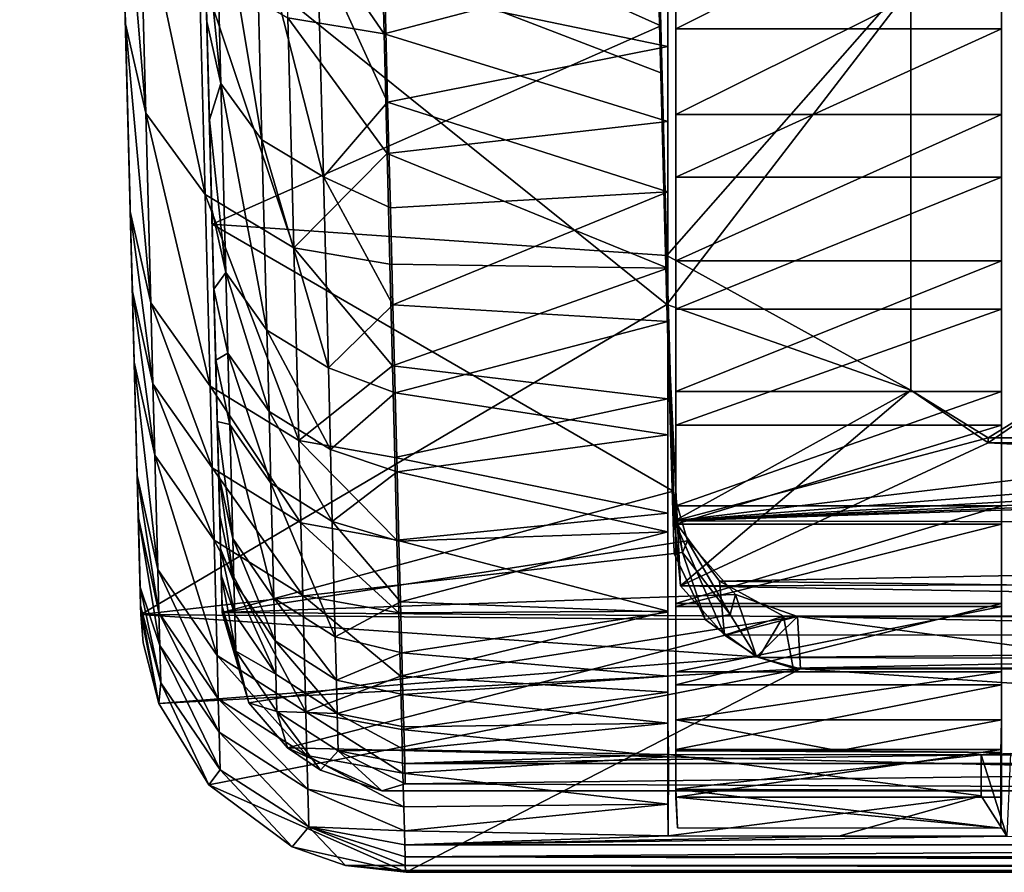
# Model space of a CAD drawing. Header units: inches. Extents: x -2.01 to 2.01, y -2.36 to 2.36.
# Tile 1 of 10: x -2.01 to -1.06, y -2.36 to -1.54. Entities that reach past the tile are written whole.
import ezdxf

# ---------------------------------------------------------------- set-up
doc = ezdxf.new("R2010")
doc.units = ezdxf.units.IN
doc.layers.get('0').update_dxf_attribs({"true_color": 0xc2ced6})

msp = doc.modelspace()

# ---------------------------------------------------------------- linework, layer by layer
for points in [[(-2.01279, 2.36189), (-1.95727, 0.24156), (-1.902, -1.8692), (-2.01279, 2.36189)], [(-2.01279, 2.36189), (-1.902, -1.8692), (-1.97206, 0.80634), (-2.01279, 2.36189)], [(-1.89584, -2.10436), (-1.97206, 0.80634), (-1.902, -1.8692), (-1.89584, -2.10436)], [(-1.94236, -0.32785), (-1.97206, 0.80634), (-1.89584, -2.10436), (-1.94236, -0.32785)], [(-1.902, -1.8692), (-1.95727, 0.24156), (-1.93021, -0.79186), (-1.902, -1.8692)], [(-1.86449, -0.29358), (-1.85045, -0.82985), (-1.8185, -2.04977), (-1.86449, -0.29358)], [(-1.86449, -0.29358), (-1.8185, -2.04977), (-1.851, -0.80896), (-1.86449, -0.29358)], [(-1.91458, -1.38865), (-1.94236, -0.32785), (-1.89584, -2.10436), (-1.91458, -1.38865)], [(-1.902, -1.8692), (-1.93021, -0.79186), (-1.92279, -1.07506), (-1.902, -1.8692)], [(-1.83458, -1.43581), (-1.851, -0.80896), (-1.83186, -1.53971), (-1.83458, -1.43581)], [(-1.851, -0.80896), (-1.82508, -1.79866), (-1.83186, -1.53971), (-1.851, -0.80896)], [(-1.8185, -2.04977), (-1.82508, -1.79866), (-1.851, -0.80896), (-1.8185, -2.04977)], [(-1.85045, -0.82985), (-1.82673, -1.73572), (-1.8185, -2.04977), (-1.85045, -0.82985)], [(-1.85045, -0.82985), (-1.83696, -1.34496), (-1.82673, -1.73572), (-1.85045, -0.82985)], [(-1.91624, -1.32542), (-1.91057, -1.54185), (-1.92279, -1.07506), (-1.91624, -1.32542)], [(-1.91057, -1.54185), (-1.902, -1.8692), (-1.92279, -1.07506), (-1.91057, -1.54185)], [(-1.40509, -1.08174), (-1.39593, -1.42702), (-1.39288, -1.56645), (-1.40509, -1.08174)], [(-1.39288, -1.56645), (-1.39601, -1.46744), (-1.40509, -1.08174), (-1.39288, -1.56645)], [(-1.40506, -1.10338), (-1.39288, -1.56645), (-1.39889, -1.31588), (-1.40506, -1.10338)], [(-1.39288, -1.56645), (-1.40506, -1.10338), (-1.3989, -1.35934), (-1.39288, -1.56645)], [(-1.83696, -1.34496), (-1.39889, -1.31588), (-1.39288, -1.5437), (-1.83696, -1.34496)], [(-1.39288, -1.56645), (-1.39288, -1.5437), (-1.39889, -1.31588), (-1.39288, -1.56645)], [(-1.91624, -1.32542), (-1.89655, -1.40948), (-1.89084, -1.62825), (-1.91624, -1.32542)], [(-1.89084, -1.62825), (-1.91057, -1.54185), (-1.91624, -1.32542), (-1.89084, -1.62825)], [(-1.39288, -1.5437), (-1.82673, -1.73572), (-1.83696, -1.34496), (-1.39288, -1.5437)], [(-1.91458, -1.38865), (-1.39288, -1.5892), (-1.3989, -1.35934), (-1.91458, -1.38865)], [(-1.39288, -1.5892), (-1.39288, -1.56645), (-1.3989, -1.35934), (-1.39288, -1.5892)], [(-1.38701, -1.81334), (-1.91458, -1.38865), (-1.89562, -2.11307), (-1.38701, -1.81334)], [(-1.38701, -1.81334), (-1.39288, -1.5892), (-1.91458, -1.38865), (-1.38701, -1.81334)], [(-1.91458, -1.38865), (-1.89584, -2.10436), (-1.89562, -2.11307), (-1.91458, -1.38865)], [(-1.82392, -1.3815), (-1.83458, -1.43581), (-1.81822, -1.59955), (-1.82392, -1.3815)], [(-1.77851, -1.65411), (-1.78422, -1.43456), (-1.82392, -1.3815), (-1.77851, -1.65411)], [(-1.82392, -1.3815), (-1.81822, -1.59955), (-1.77851, -1.65411), (-1.82392, -1.3815)], [(-1.37823, -1.54677), (-1.06327, -1.54677), (-1.06327, -1.38799), (-1.37823, -1.54677)], [(-1.06327, -1.38799), (-1.37823, -1.38799), (-1.37823, -1.54677), (-1.06327, -1.38799)], [(-1.37823, -1.38799), (-1.37823, -1.47272), (-1.37823, -1.54677), (-1.37823, -1.38799)], [(-1.06327, -1.38799), (-1.06327, -1.54677), (-1.06327, -1.47272), (-1.06327, -1.38799)], [(-1.38611, -1.5639), (-1.38611, -1.40825), (-1.65985, -1.50684), (-1.38611, -1.5639)], [(-1.38611, -1.47926), (-1.38611, -1.40825), (-1.38611, -1.5639), (-1.38611, -1.47926)], [(-1.89655, -1.40948), (-1.8392, -1.48608), (-1.83347, -1.70702), (-1.89655, -1.40948)], [(-1.83347, -1.70702), (-1.89084, -1.62825), (-1.89655, -1.40948), (-1.83347, -1.70702)], [(-1.66042, -1.55151), (-1.75337, -1.53603), (-1.75655, -1.41167), (-1.66042, -1.55151)], [(-1.75655, -1.41167), (-1.66359, -1.42685), (-1.66042, -1.55151), (-1.75655, -1.41167)], [(-1.66042, -1.55151), (-1.66359, -1.42685), (-1.38611, -1.47926), (-1.66042, -1.55151)], [(-1.15102, -1.4974), (-1.38701, -1.76585), (-1.39593, -1.42702), (-1.15102, -1.4974)], [(-1.39288, -1.56645), (-1.39593, -1.42702), (-1.38701, -1.76585), (-1.39288, -1.56645)], [(-1.83458, -1.43581), (-1.83186, -1.53971), (-1.81822, -1.59955), (-1.83458, -1.43581)], [(-1.7191, -1.68973), (-1.72479, -1.46916), (-1.78422, -1.43456), (-1.7191, -1.68973)], [(-1.78422, -1.43456), (-1.77851, -1.65411), (-1.7191, -1.68973), (-1.78422, -1.43456)], [(-1.72479, -1.46916), (-1.65701, -1.61766), (-1.65985, -1.50684), (-1.72479, -1.46916)], [(-1.72479, -1.46916), (-1.7191, -1.68973), (-1.65701, -1.61766), (-1.72479, -1.46916)], [(-1.15102, -1.50648), (-1.39601, -1.46744), (-1.38701, -1.81334), (-1.15102, -1.50648)], [(-1.39288, -1.56645), (-1.38701, -1.81334), (-1.39601, -1.46744), (-1.39288, -1.56645)], [(-1.06327, -1.47272), (-1.06327, -1.62958), (-1.37823, -1.62958), (-1.06327, -1.47272)], [(-1.37823, -1.62958), (-1.37823, -1.47272), (-1.06327, -1.47272), (-1.37823, -1.62958)], [(-1.37823, -1.62958), (-1.37823, -1.54677), (-1.37823, -1.47272), (-1.37823, -1.62958)], [(-1.06327, -1.62958), (-1.06327, -1.47272), (-1.06327, -1.54677), (-1.06327, -1.62958)], [(-1.38611, -1.63632), (-1.66042, -1.55151), (-1.38611, -1.47926), (-1.38611, -1.63632)], [(-1.38611, -1.5639), (-1.38611, -1.63632), (-1.38611, -1.47926), (-1.38611, -1.5639)], [(-1.8392, -1.48608), (-1.75337, -1.53603), (-1.74767, -1.75844), (-1.8392, -1.48608)], [(-1.74767, -1.75844), (-1.83347, -1.70702), (-1.8392, -1.48608), (-1.74767, -1.75844)], [(-1.38701, -1.76585), (-1.15102, -1.4974), (-1.15102, -1.8961), (-1.38701, -1.76585)], [(-1.15102, -1.8961), (-1.15102, -1.4974), (-1.15102, -1.50648), (-1.15102, -1.8961)], [(-1.15102, -1.8961), (-1.15102, -1.4974), (-1.15102, -1.8961), (-1.15102, -1.8961)], [(-1.65701, -1.61766), (-1.38611, -1.5639), (-1.65985, -1.50684), (-1.65701, -1.61766)], [(-1.38701, -1.81334), (-1.15102, -1.8961), (-1.15102, -1.50648), (-1.38701, -1.81334)], [(-1.91057, -1.54185), (-1.89084, -1.62825), (-1.88605, -1.81174), (-1.91057, -1.54185)], [(-1.88605, -1.81174), (-1.90582, -1.72337), (-1.91057, -1.54185), (-1.88605, -1.81174)], [(-1.902, -1.8692), (-1.91057, -1.54185), (-1.90582, -1.72337), (-1.902, -1.8692)], [(-1.81822, -1.59955), (-1.83186, -1.53971), (-1.82937, -1.63489), (-1.81822, -1.59955)], [(-1.82937, -1.63489), (-1.83186, -1.53971), (-1.82508, -1.79866), (-1.82937, -1.63489)], [(-1.75337, -1.53603), (-1.66042, -1.55151), (-1.65747, -1.66742), (-1.75337, -1.53603)], [(-1.65747, -1.66742), (-1.74767, -1.75844), (-1.75337, -1.53603), (-1.65747, -1.66742)], [(-1.38701, -1.76585), (-1.82673, -1.73572), (-1.39288, -1.5437), (-1.38701, -1.76585)], [(-1.38611, -1.63632), (-1.65747, -1.66742), (-1.66042, -1.55151), (-1.38611, -1.63632)], [(-1.39288, -1.56645), (-1.38701, -1.76585), (-1.39288, -1.5437), (-1.39288, -1.56645)], [(-1.37823, -1.69019), (-1.06327, -1.69019), (-1.06327, -1.54677), (-1.37823, -1.69019)], [(-1.06327, -1.54677), (-1.37823, -1.54677), (-1.37823, -1.69019), (-1.06327, -1.54677)], [(-1.37823, -1.54677), (-1.37823, -1.62958), (-1.37823, -1.69019), (-1.37823, -1.54677)], [(-1.06327, -1.54677), (-1.06327, -1.69019), (-1.06327, -1.62958), (-1.06327, -1.54677)], [(-1.65701, -1.61766), (-1.38611, -1.70444), (-1.38611, -1.5639), (-1.65701, -1.61766)], [(-1.39288, -1.56645), (-1.37954, -2.02245), (-1.38701, -1.81334), (-1.39288, -1.56645)], [(-1.37954, -2.02245), (-1.39288, -1.56645), (-1.38701, -1.76585), (-1.37954, -2.02245)], [(-1.39288, -1.56645), (-1.39288, -1.5892), (-1.38701, -1.81334), (-1.39288, -1.56645)], [(-1.39288, -1.56645), (-1.38701, -1.81334), (-1.38142, -2.00242), (-1.39288, -1.56645)], [(-1.38142, -2.00242), (-1.38701, -1.76585), (-1.39288, -1.56645), (-1.38142, -2.00242)], [(-1.38611, -1.5639), (-1.38611, -1.70444), (-1.38611, -1.77816), (-1.38611, -1.5639)], [(-1.38611, -1.77816), (-1.38611, -1.63632), (-1.38611, -1.5639), (-1.38611, -1.77816)], [(-1.82937, -1.63489), (-1.81344, -1.78243), (-1.81822, -1.59955), (-1.82937, -1.63489)], [(-1.77372, -1.83825), (-1.77851, -1.65411), (-1.81822, -1.59955), (-1.77372, -1.83825)], [(-1.81822, -1.59955), (-1.81344, -1.78243), (-1.77372, -1.83825), (-1.81822, -1.59955)], [(-1.7191, -1.68973), (-1.65438, -1.72001), (-1.65701, -1.61766), (-1.7191, -1.68973)], [(-1.65438, -1.72001), (-1.38611, -1.70444), (-1.65701, -1.61766), (-1.65438, -1.72001)], [(-1.89084, -1.62825), (-1.83347, -1.70702), (-1.82867, -1.89233), (-1.89084, -1.62825)], [(-1.82867, -1.89233), (-1.88605, -1.81174), (-1.89084, -1.62825), (-1.82867, -1.89233)], [(-1.82937, -1.63489), (-1.82711, -1.72124), (-1.81344, -1.78243), (-1.82937, -1.63489)], [(-1.82937, -1.63489), (-1.82508, -1.79866), (-1.82711, -1.72124), (-1.82937, -1.63489)], [(-1.65747, -1.66742), (-1.38611, -1.63632), (-1.38611, -1.77816), (-1.65747, -1.66742)], [(-1.37823, -1.77125), (-1.37823, -1.62958), (-1.06327, -1.62958), (-1.37823, -1.77125)], [(-1.06327, -1.62958), (-1.06327, -1.77125), (-1.37823, -1.77125), (-1.06327, -1.62958)], [(-1.37823, -1.69019), (-1.37823, -1.62958), (-1.37823, -1.77125), (-1.37823, -1.69019)], [(-1.06327, -1.77125), (-1.06327, -1.62958), (-1.06327, -1.69019), (-1.06327, -1.77125)], [(-1.71432, -1.87473), (-1.7191, -1.68973), (-1.77851, -1.65411), (-1.71432, -1.87473)], [(-1.77851, -1.65411), (-1.77372, -1.83825), (-1.71432, -1.87473), (-1.77851, -1.65411)], [(-1.74767, -1.75844), (-1.65747, -1.66742), (-1.65475, -1.77447), (-1.74767, -1.75844)], [(-1.38611, -1.77816), (-1.65475, -1.77447), (-1.65747, -1.66742), (-1.38611, -1.77816)], [(-1.7191, -1.68973), (-1.65198, -1.81377), (-1.65438, -1.72001), (-1.7191, -1.68973)], [(-1.7191, -1.68973), (-1.71432, -1.87473), (-1.65198, -1.81377), (-1.7191, -1.68973)], [(-1.37823, -1.81798), (-1.06327, -1.81798), (-1.06327, -1.69019), (-1.37823, -1.81798)], [(-1.06327, -1.69019), (-1.37823, -1.69019), (-1.37823, -1.81798), (-1.06327, -1.69019)], [(-1.37823, -1.81798), (-1.37823, -1.69019), (-1.37823, -1.77125), (-1.37823, -1.81798)], [(-1.06327, -1.69019), (-1.06327, -1.81798), (-1.06327, -1.77125), (-1.06327, -1.69019)], [(-1.83347, -1.70702), (-1.74767, -1.75844), (-1.74288, -1.94499), (-1.83347, -1.70702)], [(-1.74288, -1.94499), (-1.82867, -1.89233), (-1.83347, -1.70702), (-1.74288, -1.94499)], [(-1.38611, -1.70444), (-1.65438, -1.72001), (-1.65198, -1.81377), (-1.38611, -1.70444)], [(-1.65198, -1.81377), (-1.38611, -1.82965), (-1.38611, -1.70444), (-1.65198, -1.81377)], [(-1.38611, -1.70444), (-1.38611, -1.82965), (-1.38611, -1.90451), (-1.38611, -1.70444)], [(-1.38611, -1.90451), (-1.38611, -1.77816), (-1.38611, -1.70444), (-1.38611, -1.90451)], [(-1.81344, -1.78243), (-1.82711, -1.72124), (-1.82508, -1.79866), (-1.81344, -1.78243)], [(-1.90582, -1.72337), (-1.88605, -1.81174), (-1.884, -1.89), (-1.90582, -1.72337)], [(-1.884, -1.89), (-1.90379, -1.80079), (-1.90582, -1.72337), (-1.884, -1.89)], [(-1.90582, -1.72337), (-1.90379, -1.80079), (-1.902, -1.8692), (-1.90582, -1.72337)], [(-1.38092, -1.99393), (-1.8169, -2.11114), (-1.82673, -1.73572), (-1.38092, -1.99393)], [(-1.82673, -1.73572), (-1.38701, -1.76585), (-1.38092, -1.99393), (-1.82673, -1.73572)], [(-1.81785, -2.07501), (-1.82673, -1.73572), (-1.81705, -2.10546), (-1.81785, -2.07501)], [(-1.82673, -1.73572), (-1.8169, -2.11114), (-1.81705, -2.10546), (-1.82673, -1.73572)], [(-1.8185, -2.04977), (-1.82673, -1.73572), (-1.81785, -2.07501), (-1.8185, -2.04977)], [(-1.65226, -1.87253), (-1.74288, -1.94499), (-1.74767, -1.75844), (-1.65226, -1.87253)], [(-1.65226, -1.87253), (-1.74767, -1.75844), (-1.65475, -1.77447), (-1.65226, -1.87253)], [(-1.37954, -2.02245), (-1.38701, -1.76585), (-1.15102, -1.8961), (-1.37954, -2.02245)], [(-1.38142, -2.00242), (-1.38092, -1.99393), (-1.38701, -1.76585), (-1.38142, -2.00242)], [(-1.65226, -1.87253), (-1.65475, -1.77447), (-1.38611, -1.77816), (-1.65226, -1.87253)], [(-1.38611, -1.77816), (-1.38611, -1.90451), (-1.65226, -1.87253), (-1.38611, -1.77816)], [(-1.06327, -1.77125), (-1.06327, -1.89747), (-1.37823, -1.89747), (-1.06327, -1.77125)], [(-1.37823, -1.89747), (-1.37823, -1.77125), (-1.06327, -1.77125), (-1.37823, -1.89747)], [(-1.37823, -1.77125), (-1.37823, -1.89747), (-1.37823, -1.81798), (-1.37823, -1.77125)], [(-1.06327, -1.89747), (-1.06327, -1.77125), (-1.06327, -1.81798), (-1.06327, -1.89747)], [(-1.82508, -1.79866), (-1.8114, -1.86043), (-1.81344, -1.78243), (-1.82508, -1.79866)], [(-1.77168, -1.91679), (-1.77372, -1.83825), (-1.81344, -1.78243), (-1.77168, -1.91679)], [(-1.81344, -1.78243), (-1.8114, -1.86043), (-1.77168, -1.91679), (-1.81344, -1.78243)], [(-1.8114, -1.86043), (-1.82508, -1.79866), (-1.82329, -1.86706), (-1.8114, -1.86043)], [(-1.82329, -1.86706), (-1.82508, -1.79866), (-1.82173, -1.92638), (-1.82329, -1.86706)], [(-1.82173, -1.92638), (-1.82508, -1.79866), (-1.8185, -2.04977), (-1.82173, -1.92638)], [(-1.90379, -1.80079), (-1.884, -1.89), (-1.88219, -1.95914), (-1.90379, -1.80079)], [(-1.88219, -1.95914), (-1.902, -1.8692), (-1.90379, -1.80079), (-1.88219, -1.95914)], [(-1.89562, -2.11307), (-1.3801, -2.05423), (-1.38701, -1.81334), (-1.89562, -2.11307)], [(-1.88605, -1.81174), (-1.82867, -1.89233), (-1.82662, -1.97136), (-1.88605, -1.81174)], [(-1.82662, -1.97136), (-1.884, -1.89), (-1.88605, -1.81174), (-1.82662, -1.97136)], [(-1.71432, -1.87473), (-1.64979, -1.89881), (-1.65198, -1.81377), (-1.71432, -1.87473)], [(-1.64979, -1.89881), (-1.38611, -1.82965), (-1.65198, -1.81377), (-1.64979, -1.89881)], [(-1.37385, -2.0856), (-1.15102, -1.8961), (-1.38701, -1.81334), (-1.37385, -2.0856)], [(-1.37954, -2.02245), (-1.37385, -2.0856), (-1.38701, -1.81334), (-1.37954, -2.02245)], [(-1.38142, -2.00242), (-1.38701, -1.81334), (-1.3801, -2.05423), (-1.38142, -2.00242)], [(-1.37823, -1.92992), (-1.06327, -1.92992), (-1.06327, -1.81798), (-1.37823, -1.92992)], [(-1.06327, -1.81798), (-1.37823, -1.81798), (-1.37823, -1.92992), (-1.06327, -1.81798)], [(-1.37823, -1.92992), (-1.37823, -1.81798), (-1.37823, -1.89747), (-1.37823, -1.92992)], [(-1.06327, -1.81798), (-1.06327, -1.92992), (-1.06327, -1.89747), (-1.06327, -1.81798)], [(-1.38611, -1.9393), (-1.38611, -1.82965), (-1.64979, -1.89881), (-1.38611, -1.9393)], [(-1.38611, -1.90451), (-1.38611, -1.82965), (-1.38611, -1.9393), (-1.38611, -1.90451)], [(-1.71229, -1.95363), (-1.71432, -1.87473), (-1.77372, -1.83825), (-1.71229, -1.95363)], [(-1.77372, -1.83825), (-1.77168, -1.91679), (-1.71229, -1.95363), (-1.77372, -1.83825)], [(-1.82329, -1.86706), (-1.8096, -1.92935), (-1.8114, -1.86043), (-1.82329, -1.86706)], [(-1.76988, -1.98618), (-1.77168, -1.91679), (-1.8114, -1.86043), (-1.76988, -1.98618)], [(-1.8114, -1.86043), (-1.8096, -1.92935), (-1.76988, -1.98618), (-1.8114, -1.86043)], [(-1.902, -1.8692), (-1.88219, -1.95914), (-1.8793, -2.06981), (-1.902, -1.8692)], [(-1.8793, -2.06981), (-1.89913, -1.97868), (-1.902, -1.8692), (-1.8793, -2.06981)], [(-1.8963, -2.08685), (-1.89584, -2.10436), (-1.902, -1.8692), (-1.8963, -2.08685)], [(-1.8963, -2.08685), (-1.902, -1.8692), (-1.89913, -1.97868), (-1.8963, -2.08685)], [(-1.82329, -1.86706), (-1.82173, -1.92638), (-1.8096, -1.92935), (-1.82329, -1.86706)], [(-1.74288, -1.94499), (-1.65226, -1.87253), (-1.65, -1.96148), (-1.74288, -1.94499)], [(-1.71432, -1.87473), (-1.71229, -1.95363), (-1.64979, -1.89881), (-1.71432, -1.87473)], [(-1.65, -1.96148), (-1.65226, -1.87253), (-1.38611, -1.90451), (-1.65, -1.96148)], [(-1.884, -1.89), (-1.82662, -1.97136), (-1.82481, -2.04119), (-1.884, -1.89)], [(-1.82481, -2.04119), (-1.88219, -1.95914), (-1.884, -1.89), (-1.82481, -2.04119)], [(-1.82867, -1.89233), (-1.74288, -1.94499), (-1.74085, -2.02455), (-1.82867, -1.89233)], [(-1.74085, -2.02455), (-1.82662, -1.97136), (-1.82867, -1.89233), (-1.74085, -2.02455)], [(-1.64782, -1.97504), (-1.64979, -1.89881), (-1.71229, -1.95363), (-1.64782, -1.97504)], [(-1.64782, -1.97504), (-1.38611, -1.9393), (-1.64979, -1.89881), (-1.64782, -1.97504)], [(-1.0764, -1.94225), (-1.37954, -2.02245), (-1.15102, -1.8961), (-1.0764, -1.94225)], [(-1.06327, -1.89747), (-1.06327, -2.00803), (-1.37823, -2.00803), (-1.06327, -1.89747)], [(-1.37823, -2.00803), (-1.37823, -1.89747), (-1.06327, -1.89747), (-1.37823, -2.00803)], [(-1.37823, -1.89747), (-1.37823, -2.00803), (-1.37823, -1.92992), (-1.37823, -1.89747)], [(-1.15102, -1.8961), (-1.37385, -2.0856), (-1.07641, -1.94728), (-1.15102, -1.8961)], [(-1.15102, -1.8961), (-1.15102, -1.8961), (-1.07641, -1.94728), (-1.15102, -1.8961)], [(-1.07641, -1.94728), (-1.0764, -1.94225), (-1.15102, -1.8961), (-1.07641, -1.94728)], [(-1.07641, -1.94728), (-0.71076, -1.94728), (-1.00178, -1.8961), (-1.07641, -1.94728)], [(-1.07641, -1.94728), (-1.00178, -1.8961), (-1.00178, -1.8961), (-1.07641, -1.94728)], [(-1.00178, -1.8961), (-1.0764, -1.94225), (-1.07641, -1.94728), (-1.00178, -1.8961)], [(-1.00178, -1.8961), (-0.71076, -1.94225), (-1.0764, -1.94225), (-1.00178, -1.8961)], [(-1.06327, -1.92992), (-1.06327, -2.00803), (-1.06327, -1.89747), (-1.06327, -1.92992)], [(-1.38611, -1.90451), (-1.38611, -2.01515), (-1.65, -1.96148), (-1.38611, -1.90451)], [(-1.38611, -1.9393), (-1.38611, -2.01515), (-1.38611, -1.90451), (-1.38611, -1.9393)], [(-1.71049, -2.02335), (-1.71229, -1.95363), (-1.77168, -1.91679), (-1.71049, -2.02335)], [(-1.77168, -1.91679), (-1.76988, -1.98618), (-1.71049, -2.02335), (-1.77168, -1.91679)], [(-1.8096, -1.92935), (-1.82173, -1.92638), (-1.80672, -2.03965), (-1.8096, -1.92935)], [(-1.82038, -1.97822), (-1.80672, -2.03965), (-1.82173, -1.92638), (-1.82038, -1.97822)], [(-1.82038, -1.97822), (-1.82173, -1.92638), (-1.8185, -2.04977), (-1.82038, -1.97822)], [(-1.76699, -2.09724), (-1.76988, -1.98618), (-1.8096, -1.92935), (-1.76699, -2.09724)], [(-1.8096, -1.92935), (-1.80672, -2.03965), (-1.76699, -2.09724), (-1.8096, -1.92935)], [(-1.37823, -2.02578), (-1.06327, -2.02578), (-1.06327, -1.92992), (-1.37823, -2.02578)], [(-1.06327, -1.92992), (-1.37823, -1.92992), (-1.37823, -2.02578), (-1.06327, -1.92992)], [(-1.37823, -2.02578), (-1.37823, -1.92992), (-1.37823, -2.00803), (-1.37823, -2.02578)], [(-1.06327, -2.02578), (-1.06327, -2.00803), (-1.06327, -1.92992), (-1.06327, -2.02578)], [(-1.38611, -1.9393), (-1.64782, -1.97504), (-1.38611, -2.03317), (-1.38611, -1.9393)], [(-1.38611, -2.01515), (-1.38611, -1.9393), (-1.38611, -2.03317), (-1.38611, -2.01515)], [(-1.37954, -2.02245), (1.07699, -1.94225), (1.37776, -2.02891), (-1.37954, -2.02245)], [(0.71135, -1.94225), (1.07699, -1.94225), (-1.37954, -2.02245), (0.71135, -1.94225)], [(0.36063, -1.94225), (0.71135, -1.94225), (-1.37954, -2.02245), (0.36063, -1.94225)], [(-1.37954, -2.02245), (-0.00465, -1.94359), (0.36063, -1.94225), (-1.37954, -2.02245)], [(-1.37954, -2.02245), (-0.36005, -1.94225), (-0.00465, -1.94359), (-1.37954, -2.02245)], [(-1.37954, -2.02245), (-0.71076, -1.94225), (-0.36005, -1.94225), (-1.37954, -2.02245)], [(-1.37954, -2.02245), (-1.0764, -1.94225), (-0.71076, -1.94225), (-1.37954, -2.02245)], [(-1.64797, -2.04124), (-1.74085, -2.02455), (-1.74288, -1.94499), (-1.64797, -2.04124)], [(-1.74288, -1.94499), (-1.65, -1.96148), (-1.64797, -2.04124), (-1.74288, -1.94499)], [(-1.07641, -1.94728), (-1.37385, -2.0856), (1.37585, -2.0782), (-1.07641, -1.94728)], [(-0.71076, -1.94728), (-1.07641, -1.94728), (1.37585, -2.0782), (-0.71076, -1.94728)], [(-1.88219, -1.95914), (-1.82481, -2.04119), (-1.82191, -2.15296), (-1.88219, -1.95914)], [(-1.82191, -2.15296), (-1.8793, -2.06981), (-1.88219, -1.95914), (-1.82191, -2.15296)], [(-1.71229, -1.95363), (-1.71049, -2.02335), (-1.64782, -1.97504), (-1.71229, -1.95363)], [(-1.64797, -2.04124), (-1.65, -1.96148), (-1.38611, -2.01515), (-1.64797, -2.04124)], [(-1.89913, -1.97868), (-1.8793, -2.06981), (-1.87822, -2.11121), (-1.89913, -1.97868)], [(-1.87822, -2.11121), (-1.89806, -2.01964), (-1.89913, -1.97868), (-1.87822, -2.11121)], [(-1.89806, -2.01964), (-1.8963, -2.08685), (-1.89913, -1.97868), (-1.89806, -2.01964)], [(-1.82662, -1.97136), (-1.74085, -2.02455), (-1.73904, -2.09485), (-1.82662, -1.97136)], [(-1.73904, -2.09485), (-1.82481, -2.04119), (-1.82662, -1.97136), (-1.73904, -2.09485)], [(-1.80672, -2.03965), (-1.82038, -1.97822), (-1.80564, -2.08091), (-1.80672, -2.03965)], [(-1.80564, -2.08091), (-1.82038, -1.97822), (-1.81935, -2.01751), (-1.80564, -2.08091)], [(-1.82038, -1.97822), (-1.8185, -2.04977), (-1.81935, -2.01751), (-1.82038, -1.97822)], [(-1.64782, -1.97504), (-1.71049, -2.02335), (-1.64607, -2.04238), (-1.64782, -1.97504)], [(-1.64607, -2.04238), (-1.38611, -2.03317), (-1.64782, -1.97504), (-1.64607, -2.04238)], [(-1.70761, -2.13493), (-1.71049, -2.02335), (-1.76988, -1.98618), (-1.70761, -2.13493)], [(-1.76988, -1.98618), (-1.76699, -2.09724), (-1.70761, -2.13493), (-1.76988, -1.98618)], [(-1.8169, -2.11114), (-1.38092, -1.99393), (-1.36692, -2.04184), (-1.8169, -2.11114)], [(-1.37186, -2.05317), (-1.38092, -1.99393), (-1.38142, -2.00242), (-1.37186, -2.05317)], [(-1.38092, -1.99393), (-1.37186, -2.05317), (-1.36692, -2.04184), (-1.38092, -1.99393)], [(-1.37186, -2.05317), (-1.38142, -2.00242), (-1.3801, -2.05423), (-1.37186, -2.05317)], [(-1.06327, -2.00803), (-1.06327, -2.10271), (-1.37823, -2.10271), (-1.06327, -2.00803)], [(-1.37823, -2.10271), (-1.37823, -2.00803), (-1.06327, -2.00803), (-1.37823, -2.10271)], [(-1.37823, -2.00803), (-1.37823, -2.10271), (-1.37823, -2.02578), (-1.37823, -2.00803)], [(-1.06327, -2.00803), (-1.06327, -2.02578), (-1.06327, -2.10271), (-1.06327, -2.00803)], [(-1.80564, -2.08091), (-1.81935, -2.01751), (-1.8185, -2.04977), (-1.80564, -2.08091)], [(-1.64797, -2.04124), (-1.38611, -2.01515), (-1.38611, -2.10987), (-1.64797, -2.04124)], [(-1.38611, -2.03317), (-1.38611, -2.10987), (-1.38611, -2.01515), (-1.38611, -2.03317)], [(-1.87738, -2.14325), (-1.8963, -2.08685), (-1.89806, -2.01964), (-1.87738, -2.14325)], [(-1.87738, -2.14325), (-1.89806, -2.01964), (-1.87822, -2.11121), (-1.87738, -2.14325)], [(-1.64618, -2.11171), (-1.73904, -2.09485), (-1.74085, -2.02455), (-1.64618, -2.11171)], [(-1.74085, -2.02455), (-1.64797, -2.04124), (-1.64618, -2.11171), (-1.74085, -2.02455)], [(-1.71049, -2.02335), (-1.64456, -2.1008), (-1.64607, -2.04238), (-1.71049, -2.02335)], [(-1.71049, -2.02335), (-1.70761, -2.13493), (-1.64456, -2.1008), (-1.71049, -2.02335)], [(-1.33598, -2.08093), (-1.3313, -2.13324), (-1.37954, -2.02245), (-1.33598, -2.08093)], [(-1.37385, -2.0856), (-1.37954, -2.02245), (-1.3313, -2.13324), (-1.37385, -2.0856)], [(-1.33598, -2.08093), (-1.37954, -2.02245), (1.37776, -2.02891), (-1.33598, -2.08093)], [(-1.37823, -2.10535), (-1.06327, -2.10535), (-1.06327, -2.02578), (-1.37823, -2.10535)], [(-1.06327, -2.02578), (-1.37823, -2.02578), (-1.37823, -2.10535), (-1.06327, -2.02578)], [(-1.37823, -2.10535), (-1.37823, -2.02578), (-1.37823, -2.10271), (-1.37823, -2.10535)], [(-1.06327, -2.10535), (-1.06327, -2.10271), (-1.06327, -2.02578), (-1.06327, -2.10535)], [(-1.38611, -2.03317), (-1.64607, -2.04238), (-1.64456, -2.1008), (-1.38611, -2.03317)], [(-1.64456, -2.1008), (-1.38611, -2.11105), (-1.38611, -2.03317), (-1.64456, -2.1008)], [(-1.38611, -2.03317), (-1.38611, -2.11105), (-1.38611, -2.18846), (-1.38611, -2.03317)], [(-1.38611, -2.18846), (-1.38611, -2.10987), (-1.38611, -2.03317), (-1.38611, -2.18846)], [(1.28813, -2.11453), (-1.33598, -2.08093), (1.37776, -2.02891), (1.28813, -2.11453)], [(-1.82481, -2.04119), (-1.73904, -2.09485), (-1.73616, -2.20736), (-1.82481, -2.04119)], [(-1.73616, -2.20736), (-1.82191, -2.15296), (-1.82481, -2.04119), (-1.73616, -2.20736)], [(-1.36692, -2.04184), (-1.32066, -2.09369), (-1.8169, -2.11114), (-1.36692, -2.04184)], [(-1.76591, -2.13879), (-1.76699, -2.09724), (-1.80672, -2.03965), (-1.76591, -2.13879)], [(-1.80672, -2.03965), (-1.80564, -2.08091), (-1.76591, -2.13879), (-1.80672, -2.03965)], [(-1.38611, -2.10987), (-1.64618, -2.11171), (-1.64797, -2.04124), (-1.38611, -2.10987)], [(-1.37186, -2.05317), (-1.32574, -2.11328), (-1.36692, -2.04184), (-1.37186, -2.05317)], [(-1.32574, -2.11328), (-1.32066, -2.09369), (-1.36692, -2.04184), (-1.32574, -2.11328)], [(-1.34993, -2.11804), (-1.3801, -2.05423), (-1.89562, -2.11307), (-1.34993, -2.11804)], [(-1.8185, -2.04977), (-1.8048, -2.11285), (-1.80564, -2.08091), (-1.8185, -2.04977)], [(-1.8185, -2.04977), (-1.81785, -2.07501), (-1.8048, -2.11285), (-1.8185, -2.04977)], [(-1.37186, -2.05317), (-1.3801, -2.05423), (-1.34993, -2.11804), (-1.37186, -2.05317)], [(-1.32574, -2.11328), (-1.37186, -2.05317), (-1.34993, -2.11804), (-1.32574, -2.11328)], [(-1.8793, -2.06981), (-1.82191, -2.15296), (-1.82083, -2.19477), (-1.8793, -2.06981)], [(-1.82083, -2.19477), (-1.87822, -2.11121), (-1.8793, -2.06981), (-1.82083, -2.19477)], [(-1.80384, -2.14869), (-1.81785, -2.07501), (-1.81705, -2.10546), (-1.80384, -2.14869)], [(-1.81785, -2.07501), (-1.80384, -2.14869), (-1.8048, -2.11285), (-1.81785, -2.07501)], [(-1.76508, -2.17095), (-1.76591, -2.13879), (-1.80564, -2.08091), (-1.76508, -2.17095)], [(-1.80564, -2.08091), (-1.8048, -2.11285), (-1.76508, -2.17095), (-1.80564, -2.08091)], [(1.33395, -2.13232), (1.37585, -2.0782), (-1.37385, -2.0856), (1.33395, -2.13232)], [(-1.2742, -2.11486), (-1.33598, -2.08093), (1.28813, -2.11453), (-1.2742, -2.11486)], [(-1.3313, -2.13324), (-1.33598, -2.08093), (-1.2742, -2.11486), (-1.3313, -2.13324)], [(-1.8963, -2.08685), (-1.87645, -2.17915), (-1.89584, -2.10436), (-1.8963, -2.08685)], [(-1.8963, -2.08685), (-1.87738, -2.14325), (-1.87645, -2.17915), (-1.8963, -2.08685)], [(-1.8169, -2.11114), (-1.32066, -2.09369), (-1.26065, -2.11504), (-1.8169, -2.11114)], [(-1.37385, -2.0856), (-1.3313, -2.13324), (1.33395, -2.13232), (-1.37385, -2.0856)], [(-1.30041, -2.15408), (-1.32066, -2.09369), (-1.32574, -2.11328), (-1.30041, -2.15408)], [(-1.26065, -2.11504), (-1.32066, -2.09369), (-1.30041, -2.15408), (-1.26065, -2.11504)], [(-1.70653, -2.17667), (-1.70761, -2.13493), (-1.76699, -2.09724), (-1.70653, -2.17667)], [(-1.76699, -2.09724), (-1.76591, -2.13879), (-1.70653, -2.17667), (-1.76699, -2.09724)], [(-1.73904, -2.09485), (-1.64618, -2.11171), (-1.64463, -2.17282), (-1.73904, -2.09485)], [(-1.73616, -2.20736), (-1.73904, -2.09485), (-1.64463, -2.17282), (-1.73616, -2.20736)], [(-1.70761, -2.13493), (-1.64327, -2.15023), (-1.64456, -2.1008), (-1.70761, -2.13493)], [(-1.64456, -2.1008), (-1.64327, -2.15023), (-1.38611, -2.11105), (-1.64456, -2.1008)], [(-1.06327, -2.10271), (-1.06327, -2.1813), (-1.37823, -2.1813), (-1.06327, -2.10271)], [(-1.37823, -2.1813), (-1.37823, -2.10271), (-1.06327, -2.10271), (-1.37823, -2.1813)], [(-1.37823, -2.10271), (-1.37823, -2.1813), (-1.37823, -2.10535), (-1.37823, -2.10271)], [(-1.06327, -2.10271), (-1.06327, -2.10535), (-1.06327, -2.1813), (-1.06327, -2.10271)], [(-1.87827, -2.19934), (-1.89584, -2.10436), (-1.87645, -2.17915), (-1.87827, -2.19934)], [(-1.87827, -2.19934), (-1.89562, -2.11265), (-1.89584, -2.10436), (-1.87827, -2.19934)], [(-1.89584, -2.10436), (-1.89562, -2.11265), (-1.89562, -2.11307), (-1.89584, -2.10436)], [(-1.8934, -2.14056), (-1.89562, -2.11265), (-1.87827, -2.19934), (-1.8934, -2.14056)], [(-1.89562, -2.11265), (-1.8934, -2.14056), (-1.89562, -2.11307), (-1.89562, -2.11265)], [(-1.87827, -2.19934), (-1.89562, -2.11307), (-1.8934, -2.14056), (-1.87827, -2.19934)], [(-1.89562, -2.11307), (-1.87827, -2.19934), (-1.30041, -2.15408), (-1.89562, -2.11307)], [(-1.30041, -2.15408), (-1.34993, -2.11804), (-1.89562, -2.11307), (-1.30041, -2.15408)], [(-1.87822, -2.11121), (-1.82083, -2.19477), (-1.81999, -2.22713), (-1.87822, -2.11121)], [(-1.81999, -2.22713), (-1.87738, -2.14325), (-1.87822, -2.11121), (-1.81999, -2.22713)], [(-1.81705, -2.10546), (-1.79119, -2.19878), (-1.80384, -2.14869), (-1.81705, -2.10546)], [(-1.81705, -2.10546), (-1.8169, -2.11114), (-1.79119, -2.19878), (-1.81705, -2.10546)], [(-1.26065, -2.11504), (-1.79119, -2.19878), (-1.8169, -2.11114), (-1.26065, -2.11504)], [(-1.76508, -2.17095), (-1.8048, -2.11285), (-1.80384, -2.14869), (-1.76508, -2.17095)], [(-1.64463, -2.17282), (-1.64618, -2.11171), (-1.38611, -2.10987), (-1.64463, -2.17282)], [(-1.38611, -2.10987), (-1.38611, -2.18846), (-1.64463, -2.17282), (-1.38611, -2.10987)], [(-1.38611, -2.17282), (-1.38611, -2.11105), (-1.64327, -2.15023), (-1.38611, -2.17282)], [(-1.38611, -2.11105), (-1.38611, -2.17282), (-1.38611, -2.25079), (-1.38611, -2.11105)], [(-1.38611, -2.25079), (-1.38611, -2.18846), (-1.38611, -2.11105), (-1.38611, -2.25079)], [(-1.37823, -2.16849), (-1.06327, -2.16849), (-1.06327, -2.10535), (-1.37823, -2.16849)], [(-1.06327, -2.10535), (-1.37823, -2.10535), (-1.37823, -2.16849), (-1.06327, -2.10535)], [(-1.37823, -2.10535), (-1.37823, -2.1813), (-1.37823, -2.16849), (-1.37823, -2.10535)], [(-1.32574, -2.11328), (-1.34993, -2.11804), (-1.30041, -2.15408), (-1.32574, -2.11328)], [(-1.06327, -2.1813), (-1.06327, -2.10535), (-1.06327, -2.16849), (-1.06327, -2.1813)], [(-1.79119, -2.19878), (-1.26065, -2.11504), (-1.75392, -2.24215), (-1.79119, -2.19878)], [(-0.00028, -2.28377), (-1.75392, -2.24215), (-1.26065, -2.11504), (-0.00028, -2.28377)], [(-1.2742, -2.11486), (-1.29802, -2.15476), (-1.3313, -2.13324), (-1.2742, -2.11486)], [(-1.26065, -2.11504), (-1.30041, -2.15408), (-1.25793, -2.16566), (-1.26065, -2.11504)], [(-1.26473, -2.16499), (-1.29802, -2.15476), (-1.2742, -2.11486), (-1.26473, -2.16499)], [(1.28813, -2.11453), (-1.26473, -2.16499), (-1.2742, -2.11486), (1.28813, -2.11453)], [(1.28813, -2.11453), (1.27945, -2.16165), (-1.26473, -2.16499), (1.28813, -2.11453)], [(-1.25793, -2.16566), (1.24215, -2.16568), (-1.26065, -2.11504), (-1.25793, -2.16566)], [(1.24215, -2.16568), (1.25964, -2.11504), (-1.26065, -2.11504), (1.24215, -2.16568)], [(1.25964, -2.11504), (-0.00028, -2.28377), (-1.26065, -2.11504), (1.25964, -2.11504)], [(-1.29802, -2.15476), (1.33395, -2.13232), (-1.3313, -2.13324), (-1.29802, -2.15476)], [(1.33395, -2.13232), (-1.29802, -2.15476), (1.27945, -2.16165), (1.33395, -2.13232)], [(-1.7057, -2.20898), (-1.70653, -2.17667), (-1.76591, -2.13879), (-1.7057, -2.20898)], [(-1.76591, -2.13879), (-1.76508, -2.17095), (-1.7057, -2.20898), (-1.76591, -2.13879)], [(-1.70653, -2.17667), (-1.64327, -2.15023), (-1.70761, -2.13493), (-1.70653, -2.17667)], [(-1.81905, -2.26338), (-1.87645, -2.17915), (-1.87738, -2.14325), (-1.81905, -2.26338)], [(-1.87738, -2.14325), (-1.81999, -2.22713), (-1.81905, -2.26338), (-1.87738, -2.14325)], [(-1.80384, -2.14869), (-1.79119, -2.19878), (-1.76411, -2.207), (-1.80384, -2.14869)], [(-1.80384, -2.14869), (-1.76411, -2.207), (-1.76508, -2.17095), (-1.80384, -2.14869)], [(-1.70653, -2.17667), (-1.64222, -2.19064), (-1.64327, -2.15023), (-1.70653, -2.17667)], [(-1.38611, -2.17282), (-1.64327, -2.15023), (-1.64222, -2.19064), (-1.38611, -2.17282)], [(-1.25793, -2.16566), (-1.30041, -2.15408), (-1.87827, -2.19934), (-1.25793, -2.16566)], [(-1.82191, -2.15296), (-1.73616, -2.20736), (-1.73508, -2.24945), (-1.82191, -2.15296)], [(-1.73508, -2.24945), (-1.82083, -2.19477), (-1.82191, -2.15296), (-1.73508, -2.24945)], [(1.27945, -2.16165), (-1.29802, -2.15476), (-1.26473, -2.16499), (1.27945, -2.16165)], [(-1.87827, -2.19934), (-1.82985, -2.27793), (-1.25793, -2.16566), (-1.87827, -2.19934)], [(-1.25793, -2.16566), (-1.82985, -2.27793), (-1.63918, -2.36255), (-1.25793, -2.16566)], [(-1.25793, -2.16566), (-1.63918, -2.36255), (1.6389, -2.36255), (-1.25793, -2.16566)], [(-1.37823, -2.21509), (-1.06327, -2.21509), (-1.06327, -2.16849), (-1.37823, -2.21509)], [(-1.06327, -2.16849), (-1.37823, -2.16849), (-1.37823, -2.21509), (-1.06327, -2.16849)], [(-1.37823, -2.16849), (-1.37823, -2.24367), (-1.37823, -2.21509), (-1.37823, -2.16849)], [(-1.37823, -2.24367), (-1.37823, -2.16849), (-1.37823, -2.1813), (-1.37823, -2.24367)], [(1.24215, -2.16568), (-1.25793, -2.16566), (1.6389, -2.36255), (1.24215, -2.16568)], [(-1.06327, -2.16849), (-1.06327, -2.24367), (-1.06327, -2.1813), (-1.06327, -2.16849)], [(-1.06327, -2.16849), (-1.06327, -2.21509), (-1.06327, -2.24367), (-1.06327, -2.16849)], [(-1.82985, -2.27793), (-1.87827, -2.19934), (-1.87645, -2.17915), (-1.82985, -2.27793)], [(-1.81905, -2.26338), (-1.82985, -2.27793), (-1.87645, -2.17915), (-1.81905, -2.26338)], [(-1.7057, -2.20898), (-1.76508, -2.17095), (-1.76411, -2.207), (-1.7057, -2.20898)], [(-1.73616, -2.20736), (-1.64463, -2.17282), (-1.64331, -2.22451), (-1.73616, -2.20736)], [(-1.64222, -2.19064), (-1.70653, -2.17667), (-1.7057, -2.20898), (-1.64222, -2.19064)], [(-1.64331, -2.22451), (-1.64463, -2.17282), (-1.38611, -2.18846), (-1.64331, -2.22451)], [(-1.64222, -2.19064), (-1.38611, -2.21837), (-1.38611, -2.17282), (-1.64222, -2.19064)], [(-1.38611, -2.25079), (-1.38611, -2.17282), (-1.38611, -2.21837), (-1.38611, -2.25079)], [(-1.38611, -2.25079), (-1.64331, -2.22451), (-1.38611, -2.18846), (-1.38611, -2.25079)], [(-1.06327, -2.1813), (-1.06327, -2.24367), (-1.37823, -2.24367), (-1.06327, -2.1813)], [(-1.37823, -2.24367), (-1.37823, -2.1813), (-1.06327, -2.1813), (-1.37823, -2.24367)], [(-1.82083, -2.19477), (-1.73508, -2.24945), (-1.73425, -2.28203), (-1.82083, -2.19477)], [(-1.73425, -2.28203), (-1.81999, -2.22713), (-1.82083, -2.19477), (-1.73425, -2.28203)], [(-1.79119, -2.19878), (-1.75392, -2.24215), (-1.76411, -2.207), (-1.79119, -2.19878)], [(-1.7057, -2.20898), (-1.6414, -2.22198), (-1.64222, -2.19064), (-1.7057, -2.20898)], [(-1.38611, -2.21837), (-1.64222, -2.19064), (-1.6414, -2.22198), (-1.38611, -2.21837)], [(-1.76411, -2.207), (-1.75392, -2.24215), (-1.72187, -2.26365), (-1.76411, -2.207)], [(-1.70475, -2.24518), (-1.76411, -2.207), (-1.72187, -2.26365), (-1.70475, -2.24518)], [(-1.76411, -2.207), (-1.70475, -2.24518), (-1.7057, -2.20898), (-1.76411, -2.207)], [(-1.64224, -2.2667), (-1.73508, -2.24945), (-1.73616, -2.20736), (-1.64224, -2.2667)], [(-1.73616, -2.20736), (-1.64331, -2.22451), (-1.64224, -2.2667), (-1.73616, -2.20736)], [(-1.7057, -2.20898), (-1.70475, -2.24518), (-1.64082, -2.24419), (-1.7057, -2.20898)], [(-1.6414, -2.22198), (-1.7057, -2.20898), (-1.64082, -2.24419), (-1.6414, -2.22198)], [(-1.37823, -2.21509), (-1.37823, -2.24504), (-1.22075, -2.24504), (-1.37823, -2.21509)], [(-1.37823, -2.21509), (-1.22075, -2.24504), (-1.06327, -2.21509), (-1.37823, -2.21509)], [(-1.37823, -2.24504), (-1.37823, -2.21509), (-1.37823, -2.28971), (-1.37823, -2.24504)], [(-1.37823, -2.28971), (-1.37823, -2.21509), (-1.37823, -2.24367), (-1.37823, -2.28971)], [(-1.22075, -2.24504), (-1.0641, -2.24657), (-1.06327, -2.21509), (-1.22075, -2.24504)], [(-1.06327, -2.21509), (-1.0641, -2.24657), (-1.06327, -2.28971), (-1.06327, -2.21509)], [(-1.06327, -2.24367), (-1.06327, -2.21509), (-1.06327, -2.28971), (-1.06327, -2.24367)], [(-1.81999, -2.22713), (-1.73425, -2.28203), (-1.73331, -2.31852), (-1.81999, -2.22713)], [(-1.73331, -2.31852), (-1.81905, -2.26338), (-1.81999, -2.22713), (-1.73331, -2.31852)], [(-1.64224, -2.2667), (-1.64331, -2.22451), (-1.38611, -2.25079), (-1.64224, -2.2667)], [(-1.38611, -2.21837), (-1.6414, -2.22198), (-1.64082, -2.24419), (-1.38611, -2.21837)], [(-1.64082, -2.24419), (-1.38544, -2.24868), (-1.38611, -2.21837), (-1.64082, -2.24419)], [(-1.38611, -2.21837), (-1.38544, -2.24868), (-1.38587, -2.32716), (-1.38611, -2.21837)], [(-1.38587, -2.32716), (-1.38611, -2.29675), (-1.38611, -2.21837), (-1.38587, -2.32716)], [(-1.38611, -2.21837), (-1.38611, -2.29675), (-1.38611, -2.25079), (-1.38611, -2.21837)], [(-1.75392, -2.24215), (-1.66258, -2.28372), (-1.72187, -2.26365), (-1.75392, -2.24215)], [(-1.75392, -2.24215), (-0.00028, -2.28377), (-1.66258, -2.28372), (-1.75392, -2.24215)], [(-1.70475, -2.24518), (-1.72187, -2.26365), (-1.66258, -2.28372), (-1.70475, -2.24518)], [(-1.64082, -2.24419), (-1.70475, -2.24518), (-1.64048, -2.25724), (-1.64082, -2.24419)], [(-1.63997, -2.27688), (-1.64048, -2.25724), (-1.70475, -2.24518), (-1.63997, -2.27688)], [(-1.66258, -2.28372), (-1.63997, -2.27688), (-1.70475, -2.24518), (-1.66258, -2.28372)], [(-1.38544, -2.24868), (-1.64082, -2.24419), (-1.64048, -2.25724), (-1.38544, -2.24868)], [(-1.06327, -2.24367), (-1.06327, -2.28971), (-1.37823, -2.28971), (-1.06327, -2.24367)], [(-1.37823, -2.28971), (-1.37823, -2.24367), (-1.06327, -2.24367), (-1.37823, -2.28971)], [(-1.0641, -2.24657), (-1.37823, -2.24504), (-1.37823, -2.28219), (-1.0641, -2.24657)], [(-1.22075, -2.24504), (-1.37823, -2.24504), (-1.0641, -2.24657), (-1.22075, -2.24504)], [(-1.37823, -2.28971), (-1.37823, -2.28219), (-1.37823, -2.24504), (-1.37823, -2.28971)], [(-1.37823, -2.28219), (-1.0641, -2.28328), (-1.0641, -2.24657), (-1.37823, -2.28219)], [(-1.0641, -2.28328), (-1.06327, -2.28971), (-1.0641, -2.24657), (-1.0641, -2.28328)], [(-1.64141, -2.29936), (-1.73425, -2.28203), (-1.73508, -2.24945), (-1.64141, -2.29936)], [(-1.73508, -2.24945), (-1.64224, -2.2667), (-1.64141, -2.29936), (-1.73508, -2.24945)], [(-1.38611, -2.25079), (-1.38611, -2.29675), (-1.64224, -2.2667), (-1.38611, -2.25079)], [(-1.64048, -2.25724), (-1.08295, -2.24908), (-1.38544, -2.24868), (-1.64048, -2.25724)], [(-0.00028, -2.25724), (-1.08295, -2.24908), (-1.64048, -2.25724), (-0.00028, -2.25724)], [(-1.38587, -2.32716), (-1.38544, -2.24868), (-1.08296, -2.28842), (-1.38587, -2.32716)], [(-1.38544, -2.24868), (-1.08295, -2.24908), (-1.08296, -2.28842), (-1.38544, -2.24868)], [(-1.05813, -2.32756), (-1.08296, -2.28842), (-1.08295, -2.24908), (-1.05813, -2.32756)], [(-1.08295, -2.24908), (-1.05464, -2.24767), (-1.05813, -2.32756), (-1.08295, -2.24908)], [(-1.08295, -2.24908), (-0.00028, -2.25724), (-1.05464, -2.24767), (-1.08295, -2.24908)], [(-1.74923, -2.33804), (-1.82985, -2.27793), (-1.81905, -2.26338), (-1.74923, -2.33804)], [(-1.74923, -2.33804), (-1.81905, -2.26338), (-1.73331, -2.31852), (-1.74923, -2.33804)], [(-0.00028, -2.25724), (-1.64048, -2.25724), (-1.63997, -2.27688), (-0.00028, -2.25724)], [(-0.00028, -2.28377), (-0.00028, -2.25724), (-1.63997, -2.27688), (-0.00028, -2.28377)], [(-1.64141, -2.29936), (-1.64224, -2.2667), (-1.38611, -2.29675), (-1.64141, -2.29936)], [(-1.82985, -2.27793), (-1.74923, -2.33804), (-1.63918, -2.36255), (-1.82985, -2.27793)], [(-1.73331, -2.31852), (-1.73425, -2.28203), (-1.64083, -2.32245), (-1.73331, -2.31852)], [(-1.73425, -2.28203), (-1.64141, -2.29936), (-1.64083, -2.32245), (-1.73425, -2.28203)], [(-1.63997, -2.27688), (-1.66258, -2.28372), (-0.00028, -2.28377), (-1.63997, -2.27688)], [(-1.0641, -2.31999), (-1.0641, -2.28328), (-1.37823, -2.28219), (-1.0641, -2.31999)], [(-1.37823, -2.28219), (-1.37673, -2.31958), (-1.0641, -2.31999), (-1.37823, -2.28219)], [(-1.37823, -2.28219), (-1.37823, -2.28971), (-1.37673, -2.31958), (-1.37823, -2.28219)], [(-1.0641, -2.28328), (-1.0641, -2.31999), (-1.06327, -2.28971), (-1.0641, -2.28328)], [(-1.08296, -2.28842), (-1.22075, -2.32774), (-1.38587, -2.32716), (-1.08296, -2.28842)], [(-1.0641, -2.31999), (-1.37673, -2.31958), (-1.37823, -2.28971), (-1.0641, -2.31999)], [(-1.37823, -2.28971), (-1.06327, -2.28971), (-1.0641, -2.31999), (-1.37823, -2.28971)], [(-1.05813, -2.32756), (-1.22075, -2.32774), (-1.08296, -2.28842), (-1.05813, -2.32756)], [(-1.64083, -2.32245), (-1.64141, -2.29936), (-1.38611, -2.29675), (-1.64083, -2.32245)], [(-1.38611, -2.29675), (-1.38587, -2.32716), (-1.64083, -2.32245), (-1.38611, -2.29675)], [(-1.69772, -2.35598), (-1.74923, -2.33804), (-1.73331, -2.31852), (-1.69772, -2.35598)], [(-1.64019, -2.34757), (-1.73331, -2.31852), (-1.64048, -2.33594), (-1.64019, -2.34757)], [(-1.73331, -2.31852), (-1.64019, -2.34757), (-1.63996, -2.35588), (-1.73331, -2.31852)], [(-1.63996, -2.35588), (-1.69772, -2.35598), (-1.73331, -2.31852), (-1.63996, -2.35588)], [(-1.73331, -2.31852), (-1.64083, -2.32245), (-1.64048, -2.33594), (-1.73331, -2.31852)], [(-1.38587, -2.32716), (-1.64048, -2.33594), (-1.64083, -2.32245), (-1.38587, -2.32716)], [(-1.38587, -2.32716), (-1.22075, -2.32774), (-1.64048, -2.33594), (-1.38587, -2.32716)], [(-1.05813, -2.32756), (-1.64048, -2.33594), (-1.22075, -2.32774), (-1.05813, -2.32756)], [(-0.00028, -2.33594), (-1.64048, -2.33594), (-1.05813, -2.32756), (-0.00028, -2.33594)], [(-1.69772, -2.35598), (-1.63918, -2.36255), (-1.74923, -2.33804), (-1.69772, -2.35598)], [(-0.00028, -2.33594), (-1.64019, -2.34757), (-1.64048, -2.33594), (-0.00028, -2.33594)], [(-1.64019, -2.34757), (-0.00028, -2.33594), (1.63962, -2.34757), (-1.64019, -2.34757)], [(-1.64019, -2.34757), (1.63962, -2.34757), (1.6394, -2.35588), (-1.64019, -2.34757)], [(1.6394, -2.35588), (-1.63996, -2.35588), (-1.64019, -2.34757), (1.6394, -2.35588)], [(-1.63996, -2.35588), (-1.63983, -2.36086), (-1.69772, -2.35598), (-1.63996, -2.35588)], [(-1.69772, -2.35598), (-1.63983, -2.36086), (-1.63918, -2.36255), (-1.69772, -2.35598)], [(1.63927, -2.36086), (-1.63983, -2.36086), (-1.63996, -2.35588), (1.63927, -2.36086)], [(-1.63996, -2.35588), (1.6394, -2.35588), (1.63927, -2.36086), (-1.63996, -2.35588)], [(1.6389, -2.36255), (-1.63918, -2.36255), (-1.63983, -2.36086), (1.6389, -2.36255)], [(-1.63983, -2.36086), (1.63927, -2.36086), (1.6389, -2.36255), (-1.63983, -2.36086)]]:
    msp.add_lwpolyline(points)

doc.saveas('drawing.dxf')
